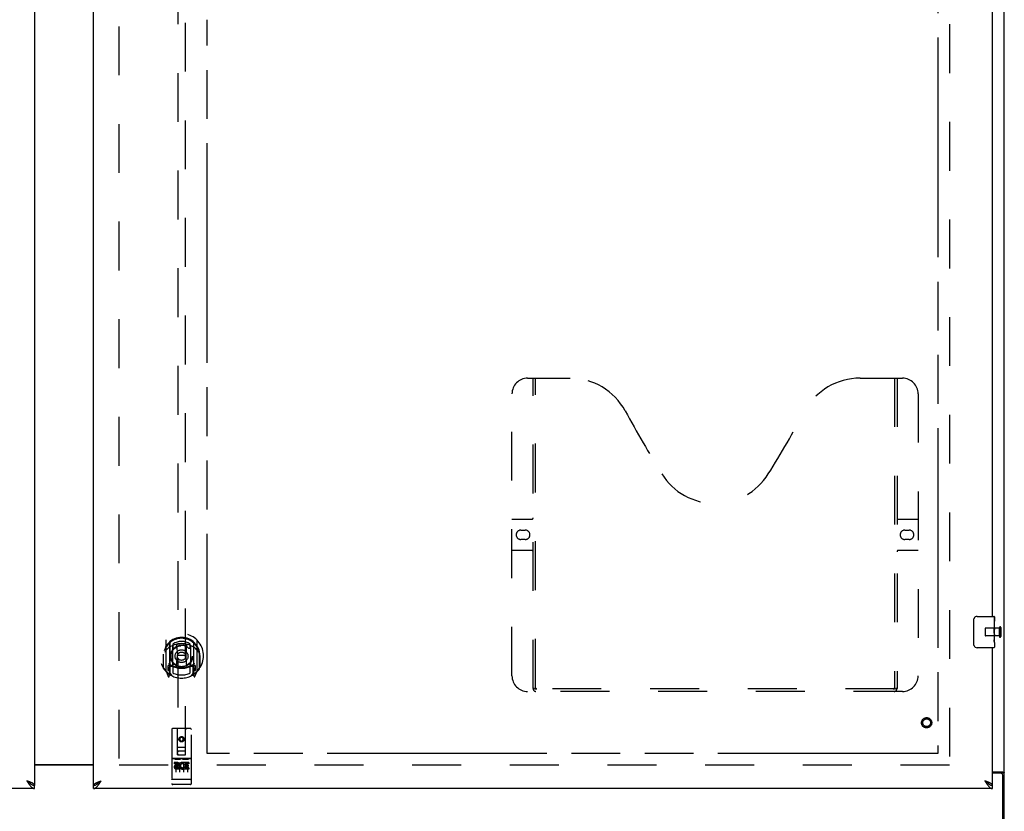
# Model space of a CAD drawing. Header units: inches. Extents: x 0 to 283, y 0 to 183.
# Tile 6 of 18: x 91 to 122, y 62 to 87. Entities that reach past the tile are written whole.
import ezdxf

# ---------------------------------------------------------------- set-up
doc = ezdxf.new("R2010")
doc.units = ezdxf.units.IN
doc.header["$LTSCALE"] = 15.583333
doc.header["$MEASUREMENT"] = 0
doc.linetypes.add('HIDDEN', pattern=[0.2, 0.1, -0.1])
doc.linetypes.add('PHANTOM', pattern=[0.8, 0.45, -0.05, 0.1, -0.05, 0.1, -0.05])
doc.layers.get('0').update_dxf_attribs({"linetype": 'CONTINUOUS'})
for name, color, linetype in [('02___PRT_ALL_AXES', 7, 'CONTINUOUS'), ('AVAILABLE_DOOR_SPACE', 7, 'CONTINUOUS'), ('DEFAULT_2', 8, 'HIDDEN'), ('DIMENSIONS', 7, 'CONTINUOUS')]:
    doc.layers.add(name, color=color, linetype=linetype)
doc.styles.get("Standard").update_dxf_attribs({"font": 'arial.ttf'})
doc.dimstyles.new('DIMSTYLE_1', dxfattribs={"dimtxt": 1.25, "dimasz": 1.666667, "dimexe": 0.09, "dimexo": 0.07, "dimgap": 0.0375, "dimtad": 0, "dimtih": 1, "dimtoh": 1, "dimzin": 4, "dimdsep": 46, "dimtxsty": 'Standard', "dimblk": '_FILLED', "dimblk1": '_FILLED', "dimblk2": '_FILLED', "dimcen": 0.09, "dimazin": 1, "dimtfac": 1, "dimtofl": 0, "dimtmove": 0, "dimatfit": 3, "dimldrblk": '_FILLED', "dimfxl": 0, "dimtolj": 1, "dimtzin": 4, "dimarcsym": 0})

# ---------------------------------------------------------------- blocks, each defined once
blk = doc.blocks.new('_FILLED')
at = {"color": 0, "linetype": 'ByBlock'}
blk.add_solid([(0, 0), (-1, 0.2), (-1, -0.2)], dxfattribs=at)
blk = doc.blocks.new('*D11')
at = {"layer": 'DIMENSIONS', "color": 2, "linetype": 'Continuous'}
for p, q in [((96.825, 110.319), (105.672, 110.319)), ((120.138, 110.319), (111.29, 110.319))]:
    blk.add_line(p, q, dxfattribs=at)
at = {"layer": 'DIMENSIONS', "color": 2, "linetype": 'Continuous', "xscale": 1.6666666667, "yscale": 1.6666666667, "zscale": 1.6666666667, "rotation": 180}
blk.add_blockref('_FILLED', (96.825, 110.319), dxfattribs=at)
at = {"layer": 'DIMENSIONS', "color": 2, "linetype": 'Continuous', "xscale": 1.6666666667, "yscale": 1.6666666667, "zscale": 1.6666666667}
blk.add_blockref('_FILLED', (120.138, 110.319), dxfattribs=at)
at = {"layer": 'DIMENSIONS', "color": 2, "linetype": 'Continuous', "insert": (108.481, 110.944), "char_height": 1.25, "width": 4.36803, "attachment_point": 2, "line_spacing_factor": 0.9}
blk.add_mtext('23.31', dxfattribs=at)
blk = doc.blocks.new('*D13')
at = {"layer": 'DIMENSIONS', "color": 2, "linetype": 'Continuous'}
for p, q in [((93.2, 107.887), (89.867, 107.887)), ((96.825, 107.887), (100.224, 107.887))]:
    blk.add_line(p, q, dxfattribs=at)
at = {"layer": 'DIMENSIONS', "color": 2, "linetype": 'Continuous', "xscale": 1.6666666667, "yscale": 1.6666666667, "zscale": 1.6666666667}
blk.add_blockref('_FILLED', (93.2, 107.887), dxfattribs=at)
at = {"layer": 'DIMENSIONS', "color": 2, "linetype": 'Continuous', "xscale": 1.6666666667, "yscale": 1.6666666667, "zscale": 1.6666666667, "rotation": 180}
blk.add_blockref('_FILLED', (96.825, 107.887), dxfattribs=at)
at = {"layer": 'DIMENSIONS', "color": 2, "linetype": 'Continuous', "insert": (100.849, 108.512), "char_height": 1.25, "width": 3.39684, "attachment_point": 1, "line_spacing_factor": 0.9}
blk.add_mtext('3.63', dxfattribs=at)

msp = doc.modelspace()

# ---------------------------------------------------------------- linework, layer by layer
at = {"color": 3, "linetype": 'Continuous'}
for p, q in [((122.263, 55.912), (122.263, 127.704)), ((91.325, 124.954), (91.325, 62.662)), ((93.2, 62.662), (93.2, 124.954)), ((121.888, 68.058), (121.888, 93.308)), ((121.888, 62.662), (121.888, 67.058)), ((93.2, 63.323), (91.325, 63.323)), ((93.2, 63.308), (91.325, 63.308)), ((121.888, 63.1), (122.193, 63.1)), ((122.151, 63.048), (121.888, 63.048)), ((122.211, 55.808), (122.211, 62.988)), ((91.325, 62.558), (62.638, 62.558)), ((121.888, 62.558), (93.2, 62.558)), ((93.417, 62.793), (93.447, 62.804))]:
    msp.add_line(p, q, dxfattribs=at)
at = {"color": 7, "linetype": 'Continuous'}
for p, q in [((121.293, 67.158), (121.293, 67.958)), ((121.393, 68.058), (121.933, 68.058)), ((121.948, 68.043), (121.948, 67.904)), ((121.948, 67.673), (121.948, 67.642)), ((121.948, 67.476), (121.948, 67.443)), ((121.933, 67.058), (121.393, 67.058)), ((121.948, 67.219), (121.948, 67.073)), ((122.159, 63.06), (122.263, 63.06)), ((122.159, 63.06), (122.159, 63.048)), ((91.202, 62.704), (91.212, 62.697)), ((91.325, 62.558), (91.325, 62.662)), ((93.2, 62.558), (93.2, 62.662)), ((93.303, 62.691), (93.313, 62.697)), ((93.426, 62.791), (93.447, 62.804)), ((121.764, 62.704), (121.775, 62.697)), ((121.888, 62.558), (121.888, 62.662))]:
    msp.add_line(p, q, dxfattribs=at)
for points in [[(121.293, 67.958), (121.293, 67.964), (121.293, 67.97), (121.294, 67.977), (121.296, 67.983), (121.297, 67.988), (121.299, 67.994)], [(121.299, 67.122), (121.297, 67.127), (121.296, 67.133), (121.294, 67.139), (121.293, 67.145), (121.293, 67.152), (121.293, 67.158)], [(122.118, 63.1), (122.118, 63.098), (122.118, 63.096), (122.119, 63.095), (122.12, 63.093), (122.12, 63.091), (122.121, 63.09), (122.122, 63.088), (122.124, 63.087), (122.126, 63.085), (122.127, 63.083), (122.129, 63.082), (122.131, 63.081), (122.133, 63.08), (122.136, 63.078), (122.138, 63.077), (122.143, 63.075)], [(122.143, 63.075), (122.145, 63.074), (122.148, 63.073), (122.15, 63.071), (122.152, 63.07), (122.154, 63.068), (122.155, 63.067), (122.157, 63.066), (122.158, 63.064), (122.158, 63.063), (122.159, 63.061), (122.159, 63.06)], [(91.079, 62.804), (91.089, 62.795), (91.099, 62.786), (91.109, 62.777), (91.12, 62.768), (91.13, 62.759), (91.14, 62.75), (91.151, 62.741), (91.161, 62.733), (91.171, 62.725), (91.181, 62.718), (91.192, 62.71), (91.202, 62.704)], [(91.209, 62.699), (91.208, 62.701), (91.204, 62.707), (91.199, 62.714), (91.193, 62.72), (91.186, 62.727), (91.179, 62.733), (91.172, 62.74), (91.164, 62.746), (91.156, 62.753), (91.147, 62.759), (91.138, 62.766), (91.128, 62.772), (91.119, 62.779), (91.109, 62.785), (91.099, 62.791), (91.079, 62.804)], [(91.212, 62.697), (91.222, 62.691), (91.233, 62.686), (91.243, 62.681), (91.253, 62.677), (91.264, 62.673), (91.274, 62.67), (91.284, 62.667), (91.294, 62.665), (91.305, 62.663), (91.315, 62.662), (91.325, 62.662)], [(93.2, 62.662), (93.21, 62.662), (93.221, 62.663), (93.231, 62.665), (93.241, 62.667), (93.251, 62.67), (93.262, 62.673), (93.272, 62.677), (93.282, 62.681), (93.293, 62.686), (93.303, 62.691)], [(93.313, 62.697), (93.323, 62.704), (93.334, 62.71), (93.344, 62.718), (93.354, 62.725), (93.364, 62.733), (93.375, 62.741), (93.385, 62.75), (93.395, 62.759), (93.406, 62.768), (93.416, 62.777), (93.426, 62.786), (93.436, 62.795), (93.447, 62.804)], [(93.316, 62.699), (93.317, 62.701), (93.322, 62.707), (93.327, 62.714), (93.333, 62.72), (93.339, 62.727), (93.346, 62.733), (93.353, 62.74), (93.361, 62.746), (93.37, 62.753), (93.378, 62.759), (93.387, 62.766), (93.397, 62.772), (93.406, 62.779), (93.416, 62.785), (93.426, 62.791)], [(121.641, 62.804), (121.651, 62.795), (121.662, 62.786), (121.672, 62.777), (121.682, 62.768), (121.692, 62.759), (121.703, 62.75), (121.713, 62.741), (121.723, 62.733), (121.734, 62.725), (121.744, 62.718), (121.754, 62.71), (121.764, 62.704)], [(121.772, 62.699), (121.771, 62.701), (121.766, 62.707), (121.761, 62.714), (121.755, 62.72), (121.749, 62.727), (121.742, 62.733), (121.734, 62.74), (121.727, 62.746), (121.718, 62.753), (121.709, 62.759), (121.7, 62.766), (121.691, 62.772), (121.681, 62.779), (121.671, 62.785), (121.661, 62.791), (121.641, 62.804)], [(121.775, 62.697), (121.785, 62.691), (121.795, 62.686), (121.805, 62.681), (121.816, 62.677), (121.826, 62.673), (121.836, 62.67), (121.847, 62.667), (121.857, 62.665), (121.867, 62.663), (121.877, 62.662), (121.888, 62.662)]]:
    msp.add_lwpolyline(points, dxfattribs=at)
at = {"color": 3, "linetype": 'Continuous'}
for points in [[(122.193, 63.1), (122.195, 63.099), (122.197, 63.097), (122.2, 63.096), (122.203, 63.094), (122.207, 63.093), (122.211, 63.091), (122.215, 63.09), (122.219, 63.088)], [(122.219, 63.088), (122.227, 63.086), (122.231, 63.084), (122.235, 63.083), (122.239, 63.082), (122.242, 63.08), (122.245, 63.079), (122.248, 63.078), (122.251, 63.076), (122.253, 63.074), (122.256, 63.073), (122.258, 63.071), (122.259, 63.069), (122.26, 63.068), (122.261, 63.066), (122.262, 63.064), (122.262, 63.062), (122.263, 63.06)], [(91.231, 62.744), (91.219, 62.75), (91.206, 62.755), (91.193, 62.761), (91.18, 62.766), (91.166, 62.772), (91.152, 62.777), (91.138, 62.783), (91.123, 62.788), (91.108, 62.793), (91.079, 62.804)], [(91.079, 62.804), (91.089, 62.788), (91.099, 62.772), (91.109, 62.756), (91.12, 62.741), (91.13, 62.725), (91.14, 62.71), (91.151, 62.695), (91.161, 62.681), (91.171, 62.668)], [(91.171, 62.668), (91.181, 62.654), (91.192, 62.642), (91.202, 62.63), (91.212, 62.619), (91.222, 62.609), (91.233, 62.599), (91.243, 62.591), (91.253, 62.583), (91.264, 62.577), (91.274, 62.571), (91.284, 62.566), (91.294, 62.563), (91.305, 62.56), (91.315, 62.558), (91.325, 62.558)], [(91.325, 62.662), (91.325, 62.667), (91.323, 62.673), (91.321, 62.678), (91.318, 62.684), (91.314, 62.689), (91.309, 62.695), (91.303, 62.7), (91.297, 62.706), (91.29, 62.711), (91.282, 62.717), (91.273, 62.722), (91.263, 62.728), (91.253, 62.733), (91.242, 62.739), (91.231, 62.744)], [(93.2, 62.662), (93.201, 62.667), (93.202, 62.673), (93.204, 62.678), (93.207, 62.684), (93.211, 62.689), (93.216, 62.695), (93.222, 62.7), (93.228, 62.706), (93.236, 62.711), (93.244, 62.717), (93.253, 62.722), (93.262, 62.728), (93.272, 62.733), (93.283, 62.739), (93.295, 62.744)], [(93.2, 62.558), (93.21, 62.558), (93.221, 62.56), (93.231, 62.563), (93.241, 62.566), (93.251, 62.571), (93.262, 62.577), (93.272, 62.583), (93.282, 62.591), (93.293, 62.599), (93.303, 62.609), (93.313, 62.619), (93.323, 62.63), (93.334, 62.642), (93.344, 62.654)], [(93.295, 62.744), (93.307, 62.75), (93.319, 62.755), (93.332, 62.761), (93.345, 62.766), (93.359, 62.772), (93.373, 62.777), (93.388, 62.783), (93.402, 62.788), (93.417, 62.793)], [(93.344, 62.654), (93.354, 62.668), (93.364, 62.681), (93.375, 62.695), (93.385, 62.71), (93.395, 62.725), (93.406, 62.741), (93.416, 62.756), (93.426, 62.772), (93.436, 62.788), (93.447, 62.804)], [(121.793, 62.744), (121.781, 62.75), (121.769, 62.755), (121.756, 62.761), (121.742, 62.766), (121.729, 62.772), (121.714, 62.777), (121.7, 62.783), (121.686, 62.788), (121.671, 62.793), (121.641, 62.804)], [(121.641, 62.804), (121.651, 62.788), (121.662, 62.772), (121.672, 62.756), (121.682, 62.741), (121.692, 62.725), (121.703, 62.71), (121.713, 62.695), (121.723, 62.681), (121.734, 62.668)], [(121.734, 62.668), (121.744, 62.654), (121.754, 62.642), (121.764, 62.63), (121.775, 62.619), (121.785, 62.609), (121.795, 62.599), (121.805, 62.591), (121.816, 62.583), (121.826, 62.577), (121.836, 62.571), (121.847, 62.566), (121.857, 62.563), (121.867, 62.56), (121.877, 62.558), (121.888, 62.558)], [(121.888, 62.662), (121.887, 62.667), (121.886, 62.673), (121.884, 62.678), (121.88, 62.684), (121.876, 62.689), (121.872, 62.695), (121.866, 62.7), (121.859, 62.706), (121.852, 62.711), (121.844, 62.717), (121.835, 62.722), (121.826, 62.728), (121.815, 62.733), (121.805, 62.739), (121.793, 62.744)]]:
    msp.add_lwpolyline(points, dxfattribs=at)
at = {"color": 7, "linetype": 'Continuous'}
for centre, radius, start, end in [((121.393, 67.958), 0.1, 90, 158.8001), ((121.933, 68.043), 0.015, 0, 90), ((121.393, 67.158), 0.1, 201.1999, 270), ((121.933, 67.073), 0.015, 270, 360)]:
    msp.add_arc(centre, radius, start, end, dxfattribs=at)
at = {"color": 3, "linetype": 'Continuous'}
msp.add_arc((122.151, 62.988), 0.06, 0, 90, dxfattribs=at)
at = {"layer": '02___PRT_ALL_AXES', "color": 7, "linetype": 'Continuous'}
for p, q in [((121.948, 67.904), (121.941, 67.904)), ((121.941, 67.904), (121.941, 67.673)), ((121.948, 67.479), (121.948, 68.043)), ((121.948, 67.736), (121.941, 67.736)), ((121.948, 67.673), (121.941, 67.673)), ((121.948, 67.637), (121.942, 67.637)), ((121.948, 67.443), (121.941, 67.443)), ((121.941, 67.443), (121.941, 67.306)), ((121.942, 67.275), (121.948, 67.275)), ((121.946, 67.506), (121.948, 67.506)), ((121.948, 67.219), (121.948, 67.476)), ((121.948, 67.219), (121.948, 67.073))]:
    msp.add_line(p, q, dxfattribs=at)
at = {"layer": '02___PRT_ALL_AXES', "color": 8, "linetype": 'HIDDEN'}
for p, q in [((122.105, 67.682), (121.658, 67.682)), ((122.105, 67.434), (122.105, 67.682)), ((122.105, 67.434), (121.658, 67.434)), ((96.295, 63.518), (95.73, 63.518)), ((95.868, 63.396), (95.776, 63.396)), ((95.776, 63.396), (95.776, 63.354)), ((95.868, 63.354), (95.776, 63.354)), ((95.872, 63.311), (95.826, 63.311)), ((95.868, 63.27), (95.84, 63.27)), ((95.932, 63.226), (95.84, 63.226)), ((95.932, 63.183), (95.84, 63.183)), ((95.932, 63.226), (95.932, 63.183)), ((96.064, 63.231), (96.081, 63.192)), ((96.088, 63.361), (96.075, 63.342)), ((96.085, 63.386), (96.088, 63.384)), ((96.244, 63.396), (96.088, 63.396)), ((96.088, 63.396), (96.088, 63.384)), ((96.088, 63.361), (96.088, 63.183)), ((96.244, 63.183), (96.088, 63.183)), ((96.244, 63.354), (96.131, 63.354)), ((96.131, 63.354), (96.131, 63.311)), ((96.223, 63.311), (96.131, 63.311)), ((96.223, 63.268), (96.131, 63.268)), ((96.131, 63.268), (96.131, 63.226)), ((96.244, 63.226), (96.131, 63.226)), ((96.223, 63.311), (96.223, 63.268)), ((96.244, 63.396), (96.244, 63.354)), ((96.244, 63.226), (96.244, 63.183)), ((96.295, 62.69), (95.73, 62.69))]:
    msp.add_line(p, q, dxfattribs=at)
at = {"layer": '02___PRT_ALL_AXES', "color": 7, "linetype": 'Continuous'}
for points in [[(121.946, 67.504), (121.943, 67.537), (121.943, 67.549), (121.942, 67.562), (121.941, 67.574), (121.941, 67.587), (121.941, 67.6), (121.941, 67.613), (121.941, 67.626), (121.942, 67.638), (121.942, 67.65), (121.943, 67.662)], [(121.942, 67.27), (121.942, 67.279), (121.941, 67.288), (121.941, 67.297), (121.941, 67.306)], [(121.945, 67.246), (121.944, 67.253), (121.943, 67.261), (121.942, 67.27)], [(121.948, 67.219), (121.947, 67.222), (121.947, 67.227), (121.947, 67.232), (121.945, 67.246)], [(121.948, 67.476), (121.947, 67.485), (121.947, 67.494), (121.946, 67.504)]]:
    msp.add_lwpolyline(points, dxfattribs=at)
at = {"layer": '02___PRT_ALL_AXES', "color": 8, "linetype": 'HIDDEN'}
for centre, radius in [((119.784, 64.662), 0.124), ((96.013, 64.135), 0.085)]:
    msp.add_circle(centre, radius, dxfattribs=at)
for centre, radius, start, end in [((95.84, 63.248), 0.0644, 102.2995, 270.0775), ((95.84, 63.248), 0.0219, 89.9011, 270), ((95.868, 63.333), 0.0635, 270, 90), ((95.868, 63.332), 0.0219, 280.307, 90), ((96.039, 63.29), 0.107, 64.2636, 293.4027), ((96.039, 63.29), 0.0639, 54.8895, 293.4026)]:
    msp.add_arc(centre, radius, start, end, dxfattribs=at)
at = {"layer": '02___PRT_ALL_AXES', "color": 7, "linetype": 'Continuous'}
msp.add_ellipse((121.685, 67.642), major_axis=(0.263, 0), ratio=0.432808, start_param=0, end_param=0.179988, dxfattribs=at)
at = {"layer": 'AVAILABLE_DOOR_SPACE', "color": 4, "linetype": 'PHANTOM'}
for p, q in [((120.138, 123.933), (120.138, 63.683)), ((96.825, 63.683), (96.825, 87.107)), ((120.138, 63.683), (96.825, 63.683))]:
    msp.add_line(p, q, dxfattribs=at)
at = {"layer": 'DEFAULT_2', "color": 8, "linetype": 'HIDDEN'}
for p, q in [((94.013, 124.293), (94.013, 63.323)), ((120.513, 124.36), (120.513, 63.256)), ((95.888, 91.637), (95.888, 63.635)), ((96.138, 63.635), (96.138, 91.637)), ((107.054, 75.662), (108.409, 75.662)), ((107.229, 65.752), (107.229, 75.662)), ((107.309, 65.782), (107.309, 75.662)), ((117.659, 75.662), (119.014, 75.662)), ((118.759, 75.662), (118.759, 65.782)), ((118.839, 75.662), (118.839, 65.752)), ((106.554, 66.162), (106.554, 75.162)), ((119.514, 75.162), (119.514, 66.162)), ((106.554, 71.162), (107.189, 71.162)), ((118.879, 71.162), (119.514, 71.162)), ((106.84, 70.812), (106.977, 70.812)), ((119.09, 70.812), (119.227, 70.812)), ((106.977, 70.512), (106.84, 70.512)), ((119.227, 70.512), (119.09, 70.512)), ((107.189, 70.162), (106.554, 70.162)), ((119.514, 70.162), (118.879, 70.162)), ((121.648, 67.672), (121.648, 67.444)), ((122.105, 67.7), (122.105, 67.416)), ((122.148, 67.7), (122.148, 67.416)), ((95.513, 67.289), (95.513, 66.322)), ((95.63, 67.235), (95.63, 66.219)), ((96.395, 67.235), (96.395, 66.219)), ((96.513, 66.322), (96.513, 67.289)), ((95.638, 67.211), (95.638, 66.207)), ((95.73, 66.487), (95.73, 67.119)), ((95.738, 67.171), (95.738, 67.068)), ((95.85, 67.145), (95.88, 66.805)), ((96.175, 67.145), (96.145, 66.805)), ((96.288, 67.068), (96.288, 67.171)), ((96.295, 67.119), (96.295, 66.487)), ((96.388, 67.211), (96.388, 66.207)), ((95.43, 66.805), (95.445, 66.805)), ((95.43, 66.805), (95.43, 66.417)), ((95.438, 66.852), (95.438, 66.855)), ((95.438, 66.395), (95.438, 66.852)), ((95.85, 66.461), (95.88, 66.805)), ((96.145, 66.805), (95.88, 66.805)), ((96.176, 66.461), (96.145, 66.805)), ((96.595, 66.805), (96.58, 66.805)), ((96.588, 66.852), (96.587, 66.855)), ((96.588, 66.395), (96.588, 66.852)), ((96.595, 66.805), (96.595, 66.417)), ((95.517, 66.311), (95.587, 66.136)), ((95.63, 66.476), (95.57, 66.476)), ((95.57, 66.476), (95.57, 66.326)), ((95.57, 66.326), (95.638, 66.326)), ((95.608, 66.38), (95.578, 66.334)), ((95.64, 66.439), (95.64, 66.232)), ((95.73, 66.477), (95.658, 66.477)), ((95.726, 66.459), (95.66, 66.459)), ((95.738, 66.507), (95.738, 66.254)), ((96.288, 66.254), (96.288, 66.507)), ((96.368, 66.477), (96.295, 66.477)), ((96.365, 66.459), (96.299, 66.459)), ((96.385, 66.232), (96.385, 66.439)), ((96.388, 66.326), (96.455, 66.326)), ((96.455, 66.476), (96.395, 66.476)), ((96.447, 66.334), (96.417, 66.38)), ((96.438, 66.136), (96.508, 66.311)), ((96.455, 66.326), (96.455, 66.476)), ((95.609, 66.216), (95.613, 66.213)), ((95.616, 66.139), (95.63, 66.219)), ((95.708, 66.157), (95.638, 66.266)), ((96.388, 66.266), (96.318, 66.157)), ((96.395, 66.219), (96.409, 66.139)), ((96.416, 66.215), (96.416, 66.216)), ((96.416, 66.216), (96.417, 66.216)), ((96.416, 66.216), (96.417, 66.216)), ((119.014, 65.662), (107.054, 65.662)), ((118.755, 65.742), (107.312, 65.742)), ((95.7, 64.445), (95.7, 62.72)), ((96.295, 64.475), (95.73, 64.475)), ((95.886, 63.635), (95.883, 64.445)), ((96.139, 63.635), (96.143, 64.445)), ((96.325, 62.72), (96.325, 64.445)), ((96.013, 64.208), (95.95, 64.172)), ((95.95, 64.172), (95.96, 64.166)), ((95.95, 64.172), (95.95, 64.1)), ((95.95, 64.1), (95.96, 64.105)), ((95.95, 64.1), (96.013, 64.064)), ((96.013, 64.196), (95.96, 64.166)), ((95.96, 64.166), (95.96, 64.105)), ((95.96, 64.105), (96.013, 64.075)), ((96.075, 64.172), (96.013, 64.208)), ((96.013, 64.208), (96.013, 64.196)), ((96.065, 64.166), (96.013, 64.196)), ((96.013, 64.075), (96.065, 64.105)), ((96.013, 64.064), (96.075, 64.1)), ((96.075, 64.172), (96.065, 64.166)), ((96.065, 64.105), (96.065, 64.166)), ((96.075, 64.1), (96.065, 64.105)), ((96.075, 64.1), (96.075, 64.172)), ((95.885, 63.885), (96.14, 63.885)), ((96.013, 64.064), (96.013, 64.075)), ((95.73, 63.518), (96.295, 63.518)), ((95.802, 63.502), (95.974, 63.502)), ((95.886, 63.635), (95.888, 63.635)), ((95.888, 63.635), (96.138, 63.635)), ((96.098, 63.76), (95.928, 63.76)), ((96.052, 63.502), (96.224, 63.502)), ((96.138, 63.635), (96.139, 63.635)), ((120.513, 63.308), (93.909, 63.308)), ((95.825, 63.388), (95.825, 63.082)), ((95.95, 63.388), (95.95, 63.082)), ((96.075, 63.388), (96.075, 63.082)), ((96.2, 63.388), (96.2, 63.082)), ((95.718, 62.849), (95.717, 62.849)), ((95.719, 62.849), (95.718, 62.849)), ((95.72, 62.849), (95.719, 62.849)), ((95.719, 62.849), (95.719, 62.849)), ((95.721, 62.849), (95.72, 62.849)), ((95.722, 62.849), (95.721, 62.849)), ((95.723, 62.849), (95.722, 62.849)), ((95.724, 62.849), (95.723, 62.849)), ((95.723, 62.849), (95.723, 62.849)), ((95.725, 62.849), (95.724, 62.849)), ((95.726, 62.849), (95.725, 62.849)), ((95.727, 62.849), (95.726, 62.849)), ((95.728, 62.848), (95.727, 62.849)), ((95.729, 62.848), (95.728, 62.848)), ((95.728, 62.848), (95.728, 62.848)), ((95.73, 62.848), (95.729, 62.848)), ((96.296, 62.848), (95.73, 62.848)), ((96.296, 62.848), (96.297, 62.848)), ((96.296, 62.848), (96.296, 62.848)), ((96.297, 62.848), (96.298, 62.848)), ((96.298, 62.848), (96.299, 62.849)), ((96.299, 62.849), (96.3, 62.849)), ((96.3, 62.849), (96.301, 62.849)), ((96.301, 62.849), (96.302, 62.849)), ((96.301, 62.849), (96.301, 62.849)), ((96.302, 62.849), (96.303, 62.849)), ((96.303, 62.849), (96.304, 62.849)), ((96.304, 62.849), (96.305, 62.849)), ((96.305, 62.849), (96.306, 62.849)), ((96.305, 62.849), (96.305, 62.849)), ((96.306, 62.849), (96.307, 62.849)), ((96.307, 62.849), (96.308, 62.849)), ((96.308, 62.849), (96.309, 62.849)), ((96.309, 62.849), (96.309, 62.849)), ((95.98, 62.69), (95.795, 62.69)), ((96.23, 62.69), (96.045, 62.69))]:
    msp.add_line(p, q, dxfattribs=at)
for points in [[(95.558, 67.02), (95.557, 67.019), (95.555, 67.018), (95.554, 67.016), (95.552, 67.015), (95.551, 67.013), (95.549, 67.012), (95.547, 67.01), (95.545, 67.008), (95.544, 67.007), (95.542, 67.005), (95.54, 67.003), (95.538, 67.001), (95.536, 66.999), (95.534, 66.997), (95.532, 66.994), (95.53, 66.992), (95.528, 66.989), (95.526, 66.987), (95.524, 66.984), (95.522, 66.982), (95.52, 66.979), (95.517, 66.976), (95.515, 66.973), (95.513, 66.969), (95.51, 66.966), (95.508, 66.963), (95.505, 66.959), (95.503, 66.955), (95.5, 66.951), (95.498, 66.947), (95.495, 66.943), (95.492, 66.939), (95.489, 66.934), (95.486, 66.929), (95.483, 66.924), (95.48, 66.919)], [(95.825, 67.162), (95.83, 67.164), (95.835, 67.165), (95.841, 67.167), (95.846, 67.168), (95.852, 67.169), (95.857, 67.17), (95.863, 67.172), (95.868, 67.173), (95.874, 67.174), (95.879, 67.175), (95.885, 67.176), (95.89, 67.177), (95.896, 67.178), (95.901, 67.179), (95.907, 67.18), (95.912, 67.181), (95.918, 67.181), (95.923, 67.182), (95.929, 67.183), (95.934, 67.184), (95.94, 67.184), (95.946, 67.185), (95.951, 67.185), (95.957, 67.186), (95.962, 67.186), (95.968, 67.187), (95.973, 67.187), (95.979, 67.187), (95.985, 67.187), (95.99, 67.188), (95.996, 67.188), (96.001, 67.188), (96.007, 67.188), (96.013, 67.188), (96.018, 67.188), (96.024, 67.188), (96.029, 67.188), (96.035, 67.188), (96.041, 67.187), (96.046, 67.187), (96.052, 67.187), (96.057, 67.187), (96.063, 67.186), (96.069, 67.186), (96.074, 67.185), (96.08, 67.185), (96.085, 67.184), (96.091, 67.184), (96.096, 67.183), (96.102, 67.182), (96.107, 67.181), (96.113, 67.181), (96.119, 67.18), (96.124, 67.179), (96.13, 67.178), (96.135, 67.177), (96.141, 67.176), (96.146, 67.175), (96.152, 67.174), (96.157, 67.173), (96.163, 67.172), (96.168, 67.17), (96.173, 67.169), (96.179, 67.168), (96.184, 67.167), (96.19, 67.165), (96.195, 67.164), (96.201, 67.162)], [(96.545, 66.919), (96.542, 66.924), (96.539, 66.929), (96.536, 66.934), (96.533, 66.939), (96.53, 66.943), (96.528, 66.947), (96.525, 66.951), (96.522, 66.955), (96.52, 66.959), (96.517, 66.963), (96.515, 66.966), (96.512, 66.969), (96.51, 66.973), (96.508, 66.976), (96.506, 66.979), (96.503, 66.981), (96.501, 66.984), (96.499, 66.987), (96.497, 66.989), (96.495, 66.992), (96.493, 66.994), (96.491, 66.997), (96.489, 66.999), (96.487, 67.001), (96.485, 67.003), (96.483, 67.005), (96.482, 67.007), (96.48, 67.008), (96.478, 67.01), (96.476, 67.012), (96.475, 67.013), (96.473, 67.015), (96.472, 67.016), (96.47, 67.018), (96.468, 67.019), (96.467, 67.02)], [(107.219, 65.782), (107.235, 65.771), (107.251, 65.762), (107.266, 65.754), (107.282, 65.747), (107.297, 65.743), (107.312, 65.742)], [(118.755, 65.742), (118.77, 65.743), (118.785, 65.747), (118.801, 65.754), (118.817, 65.762), (118.833, 65.771), (118.849, 65.782)], [(95.795, 63.501), (95.795, 63.501), (95.795, 63.501), (95.795, 63.501), (95.795, 63.501), (95.796, 63.501), (95.796, 63.502), (95.796, 63.502), (95.796, 63.502), (95.796, 63.502), (95.796, 63.502), (95.796, 63.502), (95.796, 63.502), (95.796, 63.502), (95.797, 63.502), (95.797, 63.502), (95.797, 63.502), (95.797, 63.502), (95.797, 63.502), (95.797, 63.502), (95.797, 63.502), (95.797, 63.502), (95.798, 63.502), (95.798, 63.502), (95.798, 63.502), (95.798, 63.502), (95.798, 63.502), (95.798, 63.502), (95.798, 63.502), (95.799, 63.502), (95.799, 63.502), (95.799, 63.502), (95.799, 63.502), (95.799, 63.502), (95.799, 63.502), (95.8, 63.502), (95.8, 63.502), (95.8, 63.502), (95.8, 63.502), (95.8, 63.502), (95.8, 63.502), (95.801, 63.502), (95.801, 63.502), (95.801, 63.502), (95.801, 63.502), (95.802, 63.502)], [(95.974, 63.502), (95.974, 63.502), (95.974, 63.502), (95.974, 63.502), (95.974, 63.502), (95.975, 63.502), (95.975, 63.502), (95.975, 63.502), (95.975, 63.502), (95.975, 63.502), (95.976, 63.502), (95.976, 63.502), (95.976, 63.502), (95.976, 63.502), (95.976, 63.502), (95.976, 63.502), (95.977, 63.502), (95.977, 63.502), (95.977, 63.502), (95.977, 63.502), (95.977, 63.502), (95.977, 63.502), (95.977, 63.502), (95.978, 63.502), (95.978, 63.502), (95.978, 63.502), (95.978, 63.502), (95.978, 63.502), (95.978, 63.502), (95.978, 63.502), (95.978, 63.502), (95.979, 63.502), (95.979, 63.502), (95.979, 63.502), (95.979, 63.502), (95.979, 63.502), (95.979, 63.502), (95.979, 63.502), (95.979, 63.502), (95.979, 63.502), (95.98, 63.502), (95.98, 63.501), (95.98, 63.501), (95.98, 63.501), (95.98, 63.501), (95.98, 63.501), (95.98, 63.501)], [(96.045, 63.501), (96.045, 63.501), (96.045, 63.501), (96.045, 63.501), (96.045, 63.501), (96.046, 63.501), (96.046, 63.502), (96.046, 63.502), (96.046, 63.502), (96.046, 63.502), (96.046, 63.502), (96.046, 63.502), (96.046, 63.502), (96.046, 63.502), (96.047, 63.502), (96.047, 63.502), (96.047, 63.502), (96.047, 63.502), (96.047, 63.502), (96.047, 63.502), (96.047, 63.502), (96.047, 63.502), (96.048, 63.502), (96.048, 63.502), (96.048, 63.502), (96.048, 63.502), (96.048, 63.502), (96.048, 63.502), (96.048, 63.502), (96.049, 63.502), (96.049, 63.502), (96.049, 63.502), (96.049, 63.502), (96.049, 63.502), (96.049, 63.502), (96.05, 63.502), (96.05, 63.502), (96.05, 63.502), (96.05, 63.502), (96.05, 63.502), (96.05, 63.502), (96.051, 63.502), (96.051, 63.502), (96.051, 63.502), (96.051, 63.502), (96.052, 63.502)], [(96.224, 63.502), (96.224, 63.502), (96.224, 63.502), (96.224, 63.502), (96.224, 63.502), (96.225, 63.502), (96.225, 63.502), (96.225, 63.502), (96.225, 63.502), (96.225, 63.502), (96.226, 63.502), (96.226, 63.502), (96.226, 63.502), (96.226, 63.502), (96.226, 63.502), (96.226, 63.502), (96.227, 63.502), (96.227, 63.502), (96.227, 63.502), (96.227, 63.502), (96.227, 63.502), (96.227, 63.502), (96.227, 63.502), (96.228, 63.502), (96.228, 63.502), (96.228, 63.502), (96.228, 63.502), (96.228, 63.502), (96.228, 63.502), (96.228, 63.502), (96.229, 63.502), (96.229, 63.502), (96.229, 63.502), (96.229, 63.502), (96.229, 63.502), (96.229, 63.502), (96.229, 63.502), (96.229, 63.502), (96.229, 63.502), (96.229, 63.502), (96.23, 63.502), (96.23, 63.501), (96.23, 63.501), (96.23, 63.501), (96.23, 63.501), (96.23, 63.501), (96.23, 63.501)], [(95.717, 62.849), (95.716, 62.849), (95.716, 62.849), (95.716, 62.849), (95.715, 62.849), (95.715, 62.849), (95.715, 62.85), (95.714, 62.85), (95.714, 62.85), (95.713, 62.85), (95.713, 62.85), (95.713, 62.85), (95.712, 62.85), (95.712, 62.85), (95.712, 62.85), (95.711, 62.85), (95.711, 62.85), (95.711, 62.85), (95.71, 62.85), (95.71, 62.85), (95.71, 62.85), (95.71, 62.85), (95.709, 62.851), (95.709, 62.851), (95.709, 62.851), (95.708, 62.851), (95.708, 62.851), (95.708, 62.851), (95.707, 62.851), (95.707, 62.851), (95.707, 62.851), (95.707, 62.851), (95.706, 62.851), (95.706, 62.851), (95.706, 62.852), (95.706, 62.852), (95.705, 62.852), (95.705, 62.852), (95.705, 62.852), (95.705, 62.852), (95.705, 62.852), (95.704, 62.852), (95.704, 62.852), (95.704, 62.852), (95.704, 62.852), (95.703, 62.852), (95.703, 62.853), (95.703, 62.853), (95.703, 62.853), (95.703, 62.853), (95.703, 62.853), (95.702, 62.853), (95.702, 62.853), (95.702, 62.853), (95.702, 62.853), (95.702, 62.853), (95.702, 62.854), (95.702, 62.854), (95.701, 62.854), (95.701, 62.854), (95.701, 62.854), (95.701, 62.854), (95.701, 62.854), (95.701, 62.854), (95.701, 62.854), (95.701, 62.854), (95.701, 62.855), (95.701, 62.855), (95.7, 62.855), (95.7, 62.855), (95.7, 62.855), (95.7, 62.855), (95.7, 62.855), (95.7, 62.855), (95.7, 62.855), (95.7, 62.855), (95.7, 62.856), (95.7, 62.856), (95.7, 62.856), (95.7, 62.856)], [(96.309, 62.849), (96.31, 62.849), (96.31, 62.849), (96.31, 62.849), (96.311, 62.85), (96.311, 62.85), (96.311, 62.85), (96.312, 62.85), (96.312, 62.85), (96.312, 62.85), (96.313, 62.85), (96.313, 62.85), (96.314, 62.85), (96.314, 62.85), (96.314, 62.85), (96.314, 62.85), (96.315, 62.85), (96.315, 62.85), (96.315, 62.85), (96.316, 62.85), (96.316, 62.851), (96.316, 62.851), (96.317, 62.851), (96.317, 62.851), (96.317, 62.851), (96.317, 62.851), (96.318, 62.851), (96.318, 62.851), (96.318, 62.851), (96.319, 62.851), (96.319, 62.851), (96.319, 62.851), (96.319, 62.852), (96.32, 62.852), (96.32, 62.852), (96.32, 62.852), (96.32, 62.852), (96.321, 62.852), (96.321, 62.852), (96.321, 62.852), (96.321, 62.852), (96.321, 62.852), (96.322, 62.852), (96.322, 62.852), (96.322, 62.853), (96.322, 62.853), (96.322, 62.853), (96.323, 62.853), (96.323, 62.853), (96.323, 62.853), (96.323, 62.853), (96.323, 62.853), (96.323, 62.853), (96.323, 62.853), (96.324, 62.854), (96.324, 62.854), (96.324, 62.854), (96.324, 62.854), (96.324, 62.854), (96.324, 62.854), (96.324, 62.854), (96.324, 62.854), (96.324, 62.854), (96.325, 62.854), (96.325, 62.855), (96.325, 62.855), (96.325, 62.855), (96.325, 62.855), (96.325, 62.855), (96.325, 62.855), (96.325, 62.855), (96.325, 62.855), (96.325, 62.855), (96.325, 62.855), (96.325, 62.856), (96.325, 62.856), (96.325, 62.856), (96.325, 62.856)]]:
    msp.add_lwpolyline(points, dxfattribs=at)
for centre, radius in [((96.013, 66.787), 0.35), ((96.013, 66.787), 0.335), ((96.013, 66.787), 0.205), ((96.013, 66.787), 0.133), ((119.784, 64.662), 0.164), ((119.784, 64.662), 0.124), ((96.013, 64.135), 0.0845)]:
    msp.add_circle(centre, radius, dxfattribs=at)
for centre, radius, start, end in [((107.054, 75.162), 0.5, 90, 180), ((108.409, 73.662), 2, 28.4813, 90), ((117.659, 73.662), 2, 90, 151.5187), ((119.014, 75.162), 0.5, 0, 90), ((144.717, 93.36), 39.307, 208.4813, 211.8705), ((81.351, 93.36), 39.307, 328.1295, 331.5187), ((113.034, 73.662), 2, 211.8705, 328.1295), ((107.189, 71.202), 0.04, 270, 360), ((118.879, 71.202), 0.04, 180, 270), ((106.84, 70.662), 0.15, 90, 270), ((106.977, 70.662), 0.15, 270, 90), ((119.09, 70.662), 0.15, 90, 270), ((119.227, 70.662), 0.15, 270, 90), ((107.189, 70.122), 0.04, 0, 90), ((118.879, 70.122), 0.04, 90, 180), ((121.658, 67.672), 0.01, 90, 180), ((122.127, 67.7), 0.0215, 0, 180), ((96.013, 66.805), 0.7, 305.5126, 234.4874), ((96.013, 66.803), 0.583, 0.2464, 179.7536), ((96.013, 66.777), 0.58, 7.6622, 172.3378), ((95.528, 67.289), 0.015, 135.0748, 180), ((95.645, 67.235), 0.015, 130.3587, 180), ((96.013, 66.777), 0.48, 55.0461, 124.9539), ((96.38, 67.235), 0.015, 0, 49.6413), ((96.498, 67.289), 0.015, 0, 44.9252), ((121.658, 67.444), 0.01, 180, 270), ((122.127, 67.416), 0.0215, 180, 360), ((96.013, 66.488), 0.7, 49.529, 130.471), ((95.658, 67.211), 0.02, 129.3378, 179.9984), ((95.745, 67.119), 0.015, 112.9863, 180), ((95.768, 67.068), 0.03, 180, 311.1261), ((96.013, 66.787), 0.343, 48.8739, 131.1261), ((95.83, 67.143), 0.02, 5.0796, 105.5752), ((96.195, 67.143), 0.02, 74.4248, 174.9204), ((96.258, 67.068), 0.03, 228.8739, 360), ((96.28, 67.119), 0.015, 0, 67.0137), ((96.368, 67.211), 0.02, 0, 50.6594), ((95.458, 66.852), 0.02, 172.3378, 180), ((96.568, 66.852), 0.02, 0, 7.6622), ((95.458, 66.395), 0.02, 180, 215.2961), ((96.013, 66.787), 0.7, 215.2961, 324.7039), ((95.528, 66.322), 0.015, 180, 224.9252), ((95.583, 66.331), 0.005, 147.3208, 270), ((96.013, 67.118), 0.7, 233.2319, 306.7681), ((95.45, 66.481), 0.188, 327.3208, 360), ((95.658, 66.457), 0.02, 90, 180), ((95.66, 66.439), 0.02, 90, 180), ((95.726, 66.439), 0.02, 66.536, 90), ((95.745, 66.487), 0.015, 180, 247.0137), ((96.013, 67.1), 0.7, 246.536, 293.464), ((95.768, 66.507), 0.03, 48.8739, 180), ((96.013, 66.787), 0.343, 228.8739, 311.1261), ((95.83, 66.463), 0.02, 254.3869, 354.9204), ((96.196, 66.463), 0.02, 185.0796, 285.6131), ((96.258, 66.507), 0.03, 0, 131.1261), ((96.28, 66.487), 0.015, 292.9863, 360), ((96.299, 66.439), 0.02, 90, 113.464), ((96.365, 66.439), 0.02, 0, 90), ((96.368, 66.457), 0.02, 0, 90), ((96.576, 66.481), 0.188, 180, 212.6792), ((96.443, 66.331), 0.005, 270, 32.6792), ((96.498, 66.322), 0.015, 315.0748, 360), ((96.568, 66.395), 0.02, 324.7039, 360), ((95.601, 66.141), 0.015, 201.8041, 350), ((95.618, 66.252), 0.02, 234.4874, 360), ((95.62, 66.232), 0.02, 234.7457, 360), ((95.658, 66.207), 0.02, 180, 238.5295), ((96.013, 66.787), 0.6, 242.7204, 297.2796), ((96.368, 66.207), 0.02, 301.4688, 359.9992), ((96.405, 66.232), 0.02, 180, 305.2543), ((96.408, 66.252), 0.02, 180, 305.5126), ((96.424, 66.141), 0.015, 190, 338.1959), ((107.054, 66.162), 0.5, 180, 270), ((119.014, 66.162), 0.5, 270, 360), ((107.319, 65.752), 0.09, 180, 270), ((107.349, 65.782), 0.04, 180, 270), ((118.719, 65.782), 0.04, 270, 360), ((118.749, 65.752), 0.09, 270, 360), ((95.73, 64.445), 0.03, 90, 180), ((95.853, 64.445), 0.03, 0, 90), ((96.173, 64.445), 0.03, 90, 180), ((96.295, 64.445), 0.03, 0, 90), ((95.73, 63.548), 0.03, 180, 270), ((95.928, 63.72), 0.04, 90, 180), ((95.928, 63.675), 0.04, 180, 270), ((96.098, 63.72), 0.04, 0, 90), ((96.098, 63.675), 0.04, 270, 360), ((96.295, 63.548), 0.03, 270, 360), ((95.73, 62.72), 0.03, 180, 270), ((96.295, 62.72), 0.03, 270, 360)]:
    msp.add_arc(centre, radius, start, end, dxfattribs=at)

# ---------------------------------------------------------------- dimensions: what is measured, and where the dimension line sits
at = {"layer": 'DIMENSIONS', "color": 2, "linetype": 'Continuous'}
for base, p1, p2, picture, middle in [((96.825131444, 107.886643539), (93.200131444, 62.681953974), (96.825131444, 123.932953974), '*D13', (102.545715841, 107.879674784)), ((120.138, 110.319), (96.825, 94.683), (120.138, 63.683), '*D11', (108.344, 110.312))]:
    dim = msp.add_linear_dim(base=base, p1=p1, p2=p2, dimstyle='DIMSTYLE_1', dxfattribs=at)
    dim.commit()
    dim.dimension.update_dxf_attribs({"geometry": picture, "text_midpoint": middle, "dimtype": 160})

doc.saveas('drawing.dxf')
